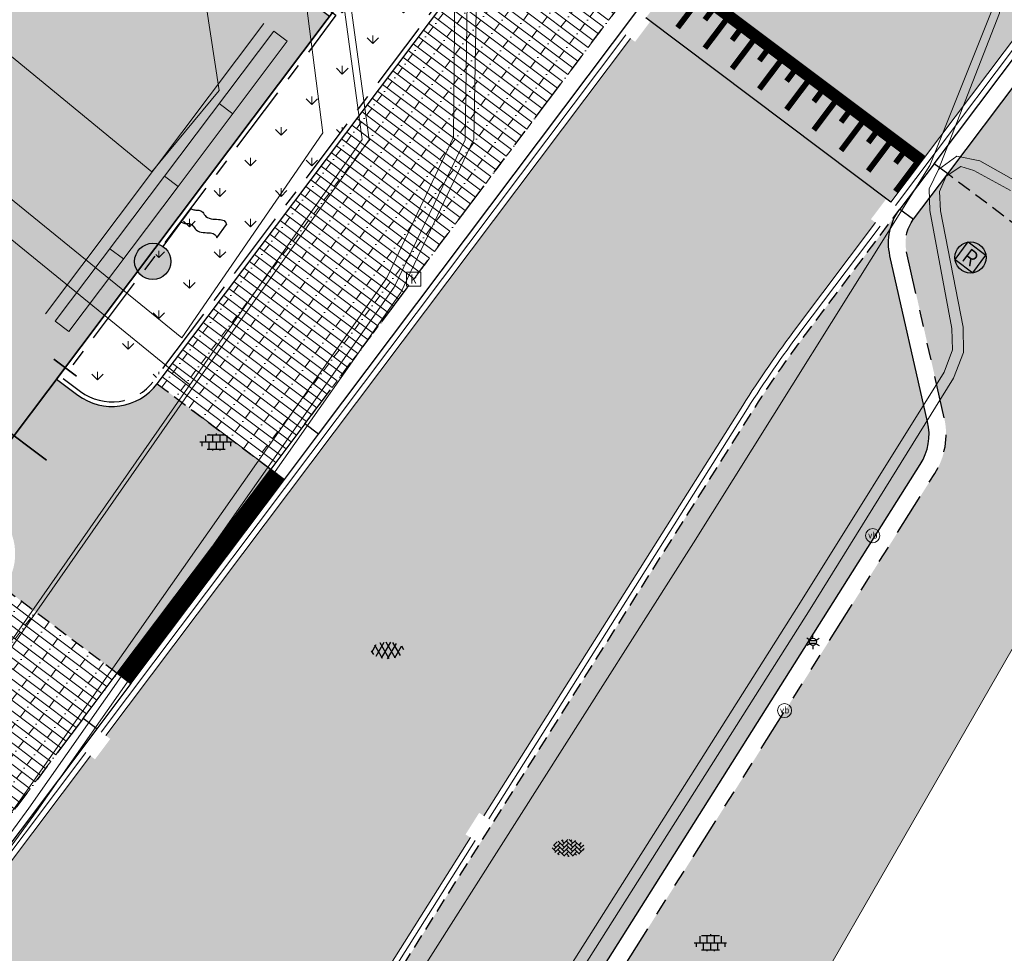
# Model space of a CAD drawing. Header units: metres. Extents: x 187916 to 189411, y 333285 to 334910.
# Tile 243 of 256: x 188825 to 188843, y 334189 to 334206. Entities that reach past the tile are written whole.
import ezdxf
from ezdxf.enums import TextEntityAlignment as Align

# ---------------------------------------------------------------- set-up
doc = ezdxf.new("R2010")
doc.units = ezdxf.units.M
for name, pattern in [('DASHED2', [0.375, 0.25, -0.125]), ('VH-OPSLUITBAND_80X200', [14, 8, -2, 2, -2]), ('VH-TROTTOIRBAND-SO', [15, 5, -2, 2, -2, 2, -2])]:
    doc.linetypes.add(name, pattern=pattern)
doc.layers.add('5.2.6-THERMO_MARKERING-TALUD', color=251, linetype='Continuous')
doc.layers.add('N-WE-VH-MATERIAALSCHEIDING-G', color=7, linetype='DASHED2')
for name, color, linetype, lineweight in [('B-ME-IE-MEUBILAIR_WEGMEUBILAIR-S', 253, 'Continuous', 18), ('B-ME-IE-MEUBILAIR_WEGMEUBILAIR_LICHTMAST-S', 253, 'Continuous', 25), ('B-ME-IE-MEUBILAIR_WEGMEUBILAIR_VLAGGENMAST-S', 253, 'Continuous', 25), ('B-ME-OG-BEBOUWING_HOOFDGEBOUW-G', 253, 'Continuous', 18), ('B-ME-RI-HWA_KOLK-S', 253, 'Continuous', 25), ('B-ME-VH-KANTOPSLUITING_ACHTERKANTBAND-G', 253, 'Continuous', 18), ('B-ME-VH-VERHARDING_ASFALT-G', 253, 'Continuous', 18), ('B-ME-VH-VERHARDING_ASFALT-S', 253, 'Continuous', 25), ('B-ME-VH-VERHARDING_BETONSTRAATSTEEN-G', 253, 'Continuous', 18), ('B-ME-VH-VERHARDING_BETONSTRAATSTEEN-S', 253, 'Continuous', 25), ('B-ME-VH-VERHARDING_TEGEL-G', 253, 'Continuous', 18), ('B-ME-VH-VERHARDING_TEGEL-S', 253, 'Continuous', 25), ('N-WE-GR-VAKBEPLANTING-A', 94, 'Continuous', 5), ('N-WE-IE-MEUBILAIR_WEGMEUBILAIR_KLAVER COBRA ENKEL-G', 7, 'Continuous', 9), ('N-WE-IE-MEUBILAIR_WEGMEUBILAIR_RECLAMEZUIL-S-200', 7, 'Continuous', 25), ('N-WE-IE-TERREINAFSCHEIDING_KUNSTMATIG_HEKWERK_HERGEBRUIK-G', 7, 'IE-TERREINAFSCHEIDING_KUNSTMATIG-SO', 35), ('N-WE-VH-KANTOPSLUITING_ELEMENT_NATUURSTEEN VERLOOPBAND-G', 42, 'Continuous', 25), ('N-WE-VH-KANTOPSLUITING_NATUURSTEEN BAND_280 300x250-G', 7, 'VH-TROTTOIRBAND-SO', 25), ('N-WE-VH-KANTOPSLUITING_NATUURSTEEN BAND_300x170-G', 7, 'Continuous', 25), ('N-WE-VH-KANTOPSLUITING_NATUURSTEEN BAND_300x250-G', 7, 'Continuous', 25), ('N-WE-VH-KANTOPSLUITING_NATUURSTEEN BAND_80X200-G', 150, 'VH-OPSLUITBAND_80X200', 25), ('N-WE-VH-KANTOPSLUITING_NATUURSTEEN VERLOOPBAND_TBV TEKENING-G', 10, 'Continuous', 25), ('N-WE-VH-KANTOPSLUITING_NATUURSTEEN VOORKANTBAND-G', 7, 'Continuous', 25), ('N-WE-VH-KANTVERHARDING_STREKLAAG_BSS-G', 60, 'Continuous', 18), ('N-WE-VH-VERHARDING_STRAATBAKSTEEN_WF_HALFSTEENS-A', 250, 'Continuous', 18)]:
    doc.layers.add(name, color=color, linetype=linetype, lineweight=lineweight)
doc.layers.add('N-WE-VH-VERHARDING_STRAATBAKSTEEN_DF-A', color=7, linetype='Continuous', lineweight=18, true_color=0x713a38)
doc.layers.add('N-WE-VH-VERHARDING_STRAATBAKSTEEN_WF_KEPER-A', color=7, linetype='Continuous', lineweight=18, true_color=0xcc4f19)
doc.styles.add('NLCS-ISO', font='NLCS-ISO.ttf')
doc.linetypes.add('IE-TERREINAFSCHEIDING_KUNSTMATIG-SO', pattern='A,4,[82,NLCS.SHX,S=0.75,R=90,X=0,Y=0],4,-2', length=10)

# ---------------------------------------------------------------- blocks, each defined once
blk = doc.blocks.new('*U271')
for points in [[(-0.9964286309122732, 0.084439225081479), (-0.539962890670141, 5.465215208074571)], [(0, 0), (0.456525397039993, 5.380667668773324)]]:
    blk.add_lwpolyline(points)
for points, const_width in [([(-0.0996419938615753, 0.008454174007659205), (0.3568834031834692, 5.389121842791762)], 0.1999999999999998), ([(0.03676783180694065, 5.165349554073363), (0.3356967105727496, 5.140021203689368)], 0.09999999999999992), ([(-0.3871323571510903, 4.900191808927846), (0.3103683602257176, 4.841092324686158)], 0.09999999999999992), ([(-0.01395721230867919, 4.56749759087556), (0.2849716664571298, 4.542169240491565)], 0.09999999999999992), ([(-0.4378574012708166, 4.302339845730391), (0.2596433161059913, 4.243240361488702)], 0.09999999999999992), ([(-0.06468225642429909, 3.969645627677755), (0.2342466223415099, 3.94431727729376)], 0.09999999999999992), ([(-0.4885824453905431, 3.704487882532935), (0.2089182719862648, 3.645388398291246)], 0.09999999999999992), ([(-0.1154073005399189, 3.371793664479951), (0.18352157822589, 3.346465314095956)], 0.09999999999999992), ([(-0.5393074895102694, 3.10663591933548), (0.1581932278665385, 3.047536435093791)], 0.09999999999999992), ([(-0.1661323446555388, 2.773941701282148), (0.1327965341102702, 2.748613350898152)], 0.09999999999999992), ([(-0.5900325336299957, 2.508783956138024), (0.1074681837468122, 2.449684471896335)], 0.09999999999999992), ([(-0.2168573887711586, 2.176089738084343), (0.08207148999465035, 2.150761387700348)], 0.09999999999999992), ([(-0.6407575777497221, 1.910931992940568), (0.05674313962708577, 1.851832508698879)], 0.09999999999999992), ([(-0.2675824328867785, 1.578237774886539), (0.0313464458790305, 1.552909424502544)], 0.09999999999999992), ([(-0.6914826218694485, 1.313080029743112), (0.006018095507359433, 1.253980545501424)], 0.09999999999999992), ([(-0.3183074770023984, 0.9803858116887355), (-0.01937859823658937, 0.9550574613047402)], 0.09999999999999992), ([(-0.7422076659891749, 0.7152280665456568), (-0.04470694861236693, 0.6561285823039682)], 0.09999999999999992), ([(-0.3690325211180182, 0.3825338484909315), (-0.07010364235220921, 0.3572054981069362)], 0.09999999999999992), ([(-0.7929327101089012, 0.1173761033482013), (-0.0954319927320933, 0.05827661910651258)], 0.09999999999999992)]:
    blk.add_lwpolyline(points, dxfattribs=dict(const_width=const_width))
blk = doc.blocks.new('SIE-TERREINAFSCHEIDING_DOORGANG_DRAAIPOORT-SO')
blk.add_hatch(color=256).paths.add_polyline_path([(-1.067449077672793, 2.47492673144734), (1.455168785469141e-10, 4.503685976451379), (1.06744907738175, 2.474926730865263)])
for p, q in [((1.455168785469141e-10, 4.503685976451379), (-1.067449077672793, 2.47492673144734)), ((-2.273736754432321e-15, 4.503685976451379), (-2.910405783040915e-10, -3.591144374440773)), ((1.455168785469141e-10, 4.503685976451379), (1.06744907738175, 2.474926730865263)), ((-7.499999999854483, -1.249999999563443), (-7.500000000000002, 1.250000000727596)), ((7.499999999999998, -1.250000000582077), (7.499999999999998, 1.249999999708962)), ((-7.500000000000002, 4.365574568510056e-10), (7.499999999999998, -4.365574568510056e-10))]:
    blk.add_line(p, q)
at = {"flags": 128}
blk.add_lwpolyline([(-1.067449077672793, 2.47492673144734), (1.455168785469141e-10, 4.503685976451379), (1.06744907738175, 2.474926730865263)], close=True, dxfattribs=at)
blk = doc.blocks.new('SIE-WEG_RECLAMEZUIL-SO')
for p, q in [((-0.9721250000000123, 0.9721249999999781), (0.9721249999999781, 0.9721249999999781)), ((-0.9721250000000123, -0.9721249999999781), (-0.9721250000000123, 0.9721249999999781)), ((0.9721249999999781, -0.9721249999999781), (0.9721249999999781, 0.9721249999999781)), ((-0.9721250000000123, -0.9721249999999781), (0.9721249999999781, -0.9721249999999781))]:
    blk.add_line(p, q)
blk.add_circle((0, 0), 1.374999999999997)
at = {"style": 'NLCS-ISO'}
blk.add_text('R', height=1.374999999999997, dxfattribs=at).set_placement((-1.706967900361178e-14, 0), align=Align.MIDDLE_CENTER)
blk = doc.blocks.new('ontwerp Tempelplein')
at = {"layer": 'N-WE-GR-VAKBEPLANTING-A', "transparency": 33554585}
h = blk.add_hatch(dxfattribs=at)
h.set_pattern_fill('GRASS', color=256, scale=0.03)
h.set_pattern_definition([(90, (0, 0), (-0.5388153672, 0.5388153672), [0.142875, -0.9347557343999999]), (45, (0, 0), (-0.5388153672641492, 0.5388153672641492), [0.142875, -0.6191249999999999]), (135, (0, 0), (-0.5388153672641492, -0.5388153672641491), [0.142875, -0.6191249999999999])])
edge = h.paths.add_edge_path()
edge.add_line((188830.9670237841, 334205.5780809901), (188826.1562750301, 334199.1831515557))
edge.add_line((188826.1562750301, 334199.1831515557), (188826.4658544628, 334198.9502625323))
edge.add_arc((188827.0189245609, 334199.6854587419), 0.9199999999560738, 233.0467523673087, 323.0381588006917)
edge.add_line((188827.7540378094, 334199.1322783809), (188833.1791373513, 334206.3416133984))
edge.add_line((188833.1791373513, 334206.3416133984), (188830.5909665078, 334208.2886309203))
edge.add_line((188830.5909665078, 334208.2886309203), (188829.4247099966, 334206.7383258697))
edge.add_line((188829.4247099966, 334206.7383258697), (188830.9670237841, 334205.5780809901))
at = {"layer": 'N-WE-VH-VERHARDING_STRAATBAKSTEEN_DF-A', "transparency": 33554585}
h = blk.add_hatch(color=256, dxfattribs=at)
h.dxf.hatch_style = 1
h.paths.add_polyline_path([(188843.8090290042, 334212.5278306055), (188844.4438279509, 334212.0409730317), (188843.9569703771, 334211.4061740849), (188843.3221714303, 334211.8930316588)], flags=16)
edge = h.paths.add_edge_path()
edge.add_arc((188886.5532565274, 334179.6789907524), 50.1999999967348, 137.1544935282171, 143.0467523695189)
edge.add_line((188846.4371155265, 334209.8573808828), (188840.7400814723, 334202.2843121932))
edge.add_line((188840.7400814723, 334202.2843121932), (188836.424760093, 334205.5305409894))
edge.add_line((188836.424760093, 334205.5305409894), (188838.4699174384, 334208.249169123))
edge.add_line((188838.4699174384, 334208.249169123), (188839.1092184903, 334207.7682386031))
edge.add_line((188839.1092184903, 334207.7682386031), (188839.5901490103, 334208.4075396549))
edge.add_line((188839.5901490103, 334208.4075396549), (188838.9508479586, 334208.888470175))
edge.add_line((188838.9508479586, 334208.888470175), (188842.1218334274, 334213.1036618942))
edge.add_arc((188886.5532565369, 334179.6789907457), 55.60000000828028, 137.1544935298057, 143.0467523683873, ccw=False)
edge.add_line((188845.787892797, 334217.4883165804), (188849.7471187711, 334213.8161878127))
h = blk.add_hatch(color=256, dxfattribs=at)
h.dxf.hatch_style = 1
h.paths.add_polyline_path([(188823.0817542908, 334182.6306972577), (188823.508331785, 334183.3074776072), (188824.1851121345, 334182.8809001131), (188823.7585346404, 334182.2041197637)])
edge = h.paths.add_edge_path()
edge.add_line((188840.46955903, 334201.9247066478), (188840.3896463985, 334201.9848229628))
edge.add_line((188840.3896463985, 334201.9848229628), (188840.6601681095, 334202.344427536))
edge.add_line((188840.6601681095, 334202.344427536), (188836.5046734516, 334205.4704256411))
edge.add_line((188836.5046734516, 334205.4704256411), (188836.2341895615, 334205.1108713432))
edge.add_line((188836.2341895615, 334205.1108713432), (188836.15427693, 334205.1709876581))
edge.add_line((188836.15427693, 334205.1709876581), (188826.9126716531, 334192.8861196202))
edge.add_line((188826.9126716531, 334192.8861196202), (188826.9926298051, 334192.8259648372))
edge.add_line((188826.9926298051, 334192.8259648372), (188826.7220942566, 334192.4663671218))
edge.add_line((188826.7220942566, 334192.4663671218), (188826.6421482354, 334192.5265127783))
edge.add_line((188826.6421482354, 334192.5265127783), (188818.0154570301, 334181.0590501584))
edge.add_line((188818.0154570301, 334181.0590501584), (188818.0953795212, 334180.9989222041))
edge.add_line((188818.0953795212, 334180.9989222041), (188817.5543650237, 334180.2797772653))
edge.add_line((188817.5543650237, 334180.2797772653), (188817.4744549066, 334180.3398959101))
edge.add_line((188817.4744549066, 334180.3398959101), (188815.6987056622, 334177.9793920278))
edge.add_arc((188791.5650909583, 334196.1345191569), 30.19999999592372, 307.29608516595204, 323.04675236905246, ccw=False)
edge.add_arc((188800.6541016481, 334184.2017959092), 15.20000001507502, 296.66468584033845, 307.2960851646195, ccw=False)
edge.add_line((188807.4753795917, 334170.6183439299), (188808.5157243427, 334168.7102474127))
edge.add_arc((188807.9374624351, 334168.3524581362), 0.6800000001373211, -40.956848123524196, 31.746413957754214, ccw=False)
edge.add_line((188808.4510007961, 334167.9067246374), (188807.4344523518, 334166.7355391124))
edge.add_arc((188799.7691267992, 334173.3887766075), 10.1500140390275, 316.39507279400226, 319.0431493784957, ccw=False)
edge.add_arc((188799.8645777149, 334173.2703840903), 9.999263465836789, 301.2425849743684, 316.50909268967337, ccw=False)
edge.add_line((188805.0508218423, 334164.7212237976), (188808.2507351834, 334162.6576102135))
edge.add_line((188808.2507351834, 334162.6576102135), (188809.252117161, 334163.9529116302))
edge.add_line((188809.252117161, 334163.9529116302), (188814.2301142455, 334169.7240930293))
edge.add_arc((188814.7691818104, 334169.3095956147), 0.680001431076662, -36.968197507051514, 142.442757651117, ccw=False)
edge.add_line((188815.3124821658, 334168.9006620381), (188810.5389451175, 334161.7558109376))
edge.add_line((188810.5389451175, 334161.7558109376), (188810.2593882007, 334161.3523131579))
edge.add_line((188810.2593882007, 334161.3523131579), (188813.6386937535, 334159.1665718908))
edge.add_line((188813.6386937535, 334159.1665718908), (188814.0232610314, 334158.9103532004))
edge.add_line((188814.0232610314, 334158.9103532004), (188814.3047873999, 334158.7129936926))
edge.add_line((188814.3047873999, 334158.7129936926), (188814.5802541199, 334158.5114835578))
edge.add_arc((188833.7515008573, 334153.7153843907), 19.7620664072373, 160.8687285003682, 165.9545097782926, ccw=False)
edge.add_arc((188829.7906949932, 334156.5665937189), 15.14999999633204, 159.1568716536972, 166.1544248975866, ccw=False)
edge.add_line((188815.6321396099, 334161.9571233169), (188816.0197171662, 334162.8816653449))
edge.add_line((188816.0197171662, 334162.8816653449), (188815.9770053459, 334162.9016221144))
edge.add_arc((188843.6623391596, 334150.8367022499), 30.1999999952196, 147.7796971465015, 156.4530340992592, ccw=False)
edge.add_line((188818.1130096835, 334166.9386202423), (188826.1800300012, 334179.7387698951))
edge.add_line((188826.1800300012, 334179.7387698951), (188826.0954295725, 334179.7920875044))
edge.add_line((188826.0954295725, 334179.7920875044), (188826.5752880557, 334180.5534913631))
edge.add_line((188826.5752880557, 334180.5534913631), (188826.6598884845, 334180.5001737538))
edge.add_line((188826.6598884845, 334180.5001737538), (188833.3334777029, 334191.0893302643))
edge.add_line((188833.3334777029, 334191.0893302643), (188833.2488772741, 334191.1426478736))
edge.add_line((188833.2488772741, 334191.1426478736), (188833.4888065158, 334191.523349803))
edge.add_line((188833.4888065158, 334191.523349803), (188833.5734069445, 334191.4700321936))
edge.add_line((188833.5734069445, 334191.4700321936), (188838.1302195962, 334198.7004446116))
edge.add_arc((188855.2195062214, 334187.9302875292), 20.20000002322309, 143.0467523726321, 147.779697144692, ccw=False)
edge.add_line((188839.077154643, 334200.0737831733), (188840.46955903, 334201.9247066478))
h = blk.add_hatch(color=256, dxfattribs=at)
h.dxf.hatch_style = 1
edge = h.paths.add_edge_path()
edge.add_arc((188827.1952351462, 334179.0989585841), 1.000000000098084, 102.77969715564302, 147.7796971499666, ccw=False)
edge.add_line((188826.9740322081, 334180.0741863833), (188830.3036681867, 334180.8294204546))
edge.add_arc((188830.0824652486, 334181.8046482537), 1.000000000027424, 282.7796971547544, 327.7796971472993)
edge.add_line((188830.9284695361, 334181.2714721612), (188841.2581487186, 334197.6618411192))
edge.add_arc((188840.4121444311, 334198.1950172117), 0.999999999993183, 327.7796971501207, 372.7796971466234)
edge.add_line((188841.3873722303, 334198.4162201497), (188840.7238062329, 334201.3417147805))
edge.add_arc((188841.6990340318, 334201.5629177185), 0.9999999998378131, 143.0467523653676, 192.779697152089, ccw=False)
edge.add_line((188840.8999077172, 334202.1640808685), (188839.2369799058, 334199.9535505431))
edge.add_arc((188855.2195062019, 334187.9302875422), 19.99999999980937, 143.0467523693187, 147.7796971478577)
edge.add_line((188838.2994204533, 334198.5938093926), (188826.3492308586, 334179.6321346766))
at = {"layer": 'N-WE-VH-VERHARDING_STRAATBAKSTEEN_WF_HALFSTEENS-A', "transparency": 33554585}
h = blk.add_hatch(dxfattribs=at)
h.set_pattern_fill('AVH-SBS_WAALFORMAAT_HALFST-SO', color=256, scale=0.3, angle=323.05, pattern_type=2)
h.set_pattern_definition([(323.05, (188829.8179231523, 334197.5797920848), (0.09016767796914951, 0.1198740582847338), []), (53.04999999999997, (188830.2974193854, 334197.2191213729), (-0.4794962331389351, 0.3606707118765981), [0.15, -0.15]), (53.04999999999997, (188830.1478389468, 334197.5193307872), (-0.4794962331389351, 0.3606707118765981), [0.15, -0.15]), (323.05, (188830.1027551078, 334197.459393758), (0.180335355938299, 0.2397481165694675), [0, -0.6, 0, 0, 0]), (323.05, (188830.4326709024, 334197.3989324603), (0.180335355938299, 0.2397481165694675), [0, -0.6, 0, 0, 0])])
h.paths.add_polyline_path([(188836.6264003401, 334206.6303023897), (188834.6278621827, 334208.1337536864), (188828.1185567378, 334199.483633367), (188827.8183548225, 334199.0846998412), (188827.8182534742, 334199.0845649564), (188829.8179234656, 334197.5797925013)])
h = blk.add_hatch(dxfattribs=at)
h.set_pattern_fill('AVH-SBS_WAALFORMAAT_HALFST-SO', color=256, scale=0.3, angle=330.11, pattern_type=2)
h.set_pattern_definition([(330.11, (188841.5119500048, 334197.5018882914), (0.07475046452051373, 0.1300475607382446), []), (60.11000000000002, (188842.0321402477, 334197.2028864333), (-0.5201902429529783, 0.299001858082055), [0.15, -0.15]), (60.11000000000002, (188841.8467955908, 334197.4824349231), (-0.5201902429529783, 0.299001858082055), [0.15, -0.15]), (330.11, (188841.8094203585, 334197.4174111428), (0.1495009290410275, 0.2600951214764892), [0, -0.6, 0, 0, 0]), (330.11, (188842.1442659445, 334197.3979577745), (0.1495009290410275, 0.2600951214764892), [0, -0.6, 0, 0, 0])])
h.paths.add_polyline_path([(188832.6469999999, 334176.6090000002), (188844.7370140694, 334197.6426967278), (188845.7264198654, 334199.7845806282), (188841.7408087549, 334202.7828582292), (188841.1396456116, 334201.9837319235, 0.2204724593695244), (188841.0163745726, 334201.4080756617), (188841.6799405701, 334198.4825810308, -0.1989123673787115), (188841.5119500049, 334197.5018882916), (188831.1822708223, 334181.1115193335, -0.1989123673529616), (188830.370029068, 334180.5368521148), (188827.0403930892, 334179.7816180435, 0.1989123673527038), (188826.603032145, 334179.4721818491), (188824.8671602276, 334176.7178290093), (188827.4051730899, 334175.1183007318), (188821.0740246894, 334165.0725039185), (188819.828684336, 334163.0964901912, -0.3665599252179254), (188817.3634485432, 334162.3183587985), (188816.3609466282, 334162.7386183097), (188815.9743330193, 334161.8163765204, 0.001133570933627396), (188815.9506307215, 334161.7535291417), (188816.5287346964, 334161.577043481), (188816.0031695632, 334159.8554798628), (188815.4242329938, 334160.0322197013), (188815.4097461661, 334159.9665676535), (188815.3912790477, 334159.0042707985, 0.1656306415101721), (188816.2239672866, 334157.4167668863, -0.07031795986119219), (188819.2881680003, 334153.5697665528), (188819.3400208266, 334153.4910829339), (188820.5241959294, 334155.5483238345)])
h.paths.add_polyline_path([(188828.108, 334177.0210000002), (188826.372, 334177.9569999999), (188827.3130000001, 334179.7089999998), (188829.0619999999, 334178.7540000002)], flags=16)
h.paths.add_polyline_path([(188820.2471321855, 334158.2385002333), (188821.2540878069, 334157.5857825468), (188820.9278151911, 334157.0824460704), (188819.9208595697, 334157.7351637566), (188820.0025401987, 334157.8611715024), (188816.3527546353, 334160.2269921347), (188816.515935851, 334160.478729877), (188820.1657214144, 334158.1129092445)], flags=16)
h = blk.add_hatch(dxfattribs=at)
h.set_pattern_fill('AVH-SBS_WAALFORMAAT_HALFST-SO', color=256, scale=0.3, angle=323.05, pattern_type=2)
h.set_pattern_definition([(323.05, (188823.5072440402, 334189.1910048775), (0.09016767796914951, 0.1198740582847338), []), (53.04999999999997, (188823.9867402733, 334188.8303341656), (-0.4794962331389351, 0.3606707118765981), [0.15, -0.15]), (53.04999999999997, (188823.8371598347, 334189.1305435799), (-0.4794962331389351, 0.3606707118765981), [0.15, -0.15]), (323.05, (188823.7920759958, 334189.0706065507), (0.180335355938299, 0.2397481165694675), [0, -0.6, 0, 0, 0]), (323.05, (188824.1219917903, 334189.010145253), (0.180335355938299, 0.2397481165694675), [0, -0.6, 0, 0, 0])])
edge = h.paths.add_edge_path()
edge.add_line((188823.50715914, 334189.1909291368), (188827.1142229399, 334193.9857627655))
edge.add_line((188827.1142229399, 334193.9857627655), (188825.116340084, 334195.488581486))
edge.add_line((188825.116340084, 334195.488581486), (188821.2087796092, 334190.2942604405))
edge.add_line((188821.2087796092, 334190.2942604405), (188823.0467523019, 334188.9115986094))
edge.add_line((188823.0467523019, 334188.9115986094), (188823.227101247, 334189.1513365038))
edge.add_arc((188823.347333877, 334189.3111617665), 0.1999999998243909, 233.0467523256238, 323.0467524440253)
at = {"layer": 'N-WE-VH-VERHARDING_STRAATBAKSTEEN_WF_KEPER-A', "transparency": 33554585}
h = blk.add_hatch(color=256, dxfattribs=at)
h.dxf.hatch_style = 1
h.paths.add_polyline_path([(188826.0188593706, 334199.1864193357), (188826.0202793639, 334199.1853510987), (188826.0202780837, 334199.1853493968)], flags=16)
h.paths.add_polyline_path([(188818.9859108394, 334202.7595073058), (188819.2256487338, 334202.5791583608), (188818.9551253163, 334202.2195515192), (188818.7153874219, 334202.3999004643)])
h.paths.add_polyline_path([(188824.878843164, 334204.7709368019), (188824.6391052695, 334204.9512857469), (188824.9096286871, 334205.3108925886), (188825.1493665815, 334205.1305436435)])
h.paths.add_polyline_path([(188818.3709760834, 334200.4140760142), (188818.9693046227, 334199.8830365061), (188818.4382651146, 334199.2847079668), (188817.8399365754, 334199.815747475)])
h.paths.add_polyline_path([(188830.8550006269, 334205.5622439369), (188829.3126868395, 334206.7224888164), (188830.5270364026, 334208.3367239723), (188824.4121218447, 334212.9368243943), (188815.0219534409, 334200.4544713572), (188816.7656470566, 334199.1427333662), (188816.825763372, 334199.2226459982), (188817.145413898, 334198.9821807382), (188817.7847149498, 334198.5012502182), (188818.4240160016, 334198.0203196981), (188818.7436665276, 334197.7798544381), (188820.5471559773, 334200.1772333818), (188824.5427875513, 334197.1714176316), (188826.0442518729, 334199.1673145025)])
h = blk.add_hatch(color=256, dxfattribs=at)
h.dxf.hatch_style = 1
edge = h.paths.add_edge_path()
edge.add_line((188841.740808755, 334202.7828582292), (188845.7266211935, 334199.7844291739))
edge.add_line((188845.7266211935, 334199.7844291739), (188848.3962474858, 334205.56210105))
edge.add_arc((188848.8501372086, 334205.3523771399), 0.4999999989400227, 139.4082873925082, 155.2002689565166, ccw=False)
edge.add_line((188848.470454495, 334205.6777093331), (188849.2829999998, 334206.6260000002))
edge.add_line((188849.2829999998, 334206.6260000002), (188847.6770000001, 334207.9909999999))
edge.add_line((188847.6770000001, 334207.9909999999), (188846.4450317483, 334209.0361829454))
edge.add_line((188846.4450317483, 334209.0361829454), (188841.740808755, 334202.7828582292))
h = blk.add_hatch(color=256, dxfattribs=at)
h.dxf.hatch_style = 1
edge = h.paths.add_edge_path()
edge.add_line((188829.8179234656, 334197.5797925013), (188827.8182534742, 334199.0845649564))
edge.add_arc((188827.0189245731, 334199.6854587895), 1.000000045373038, 233.0467534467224, 323.06606137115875, ccw=False)
edge.add_line((188826.4177614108, 334198.8863324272), (188826.0442531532, 334199.1673162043))
edge.add_line((188826.0442531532, 334199.1673162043), (188824.5427875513, 334197.1714176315))
edge.add_line((188824.5427875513, 334197.1714176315), (188824.9183769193, 334196.8888709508))
edge.add_arc((188824.3172137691, 334196.0897446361), 1.000000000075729, -36.953247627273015, 53.04675235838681, ccw=False)
edge.add_line((188825.116340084, 334195.488581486), (188827.1142229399, 334193.9857627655))
edge.add_line((188827.1142229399, 334193.9857627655), (188829.8179234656, 334197.5797925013))
at = {"layer": 'N-WE-IE-MEUBILAIR_WEGMEUBILAIR_KLAVER COBRA ENKEL-G', "flags": 128}
for points in [[(188829.695803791, 334205.4319220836), (188827.7720817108, 334202.8747178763), (188825.8483596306, 334200.3175136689)], [(188829.147890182, 334203.8419174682), (188828.9081522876, 334204.0222664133)], [(188828.1860291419, 334202.5633153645), (188827.9462912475, 334202.7436643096)], [(188827.2241681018, 334201.2847132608), (188826.9844302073, 334201.4650622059)]]:
    blk.add_lwpolyline(points, dxfattribs=at)
blk.add_lwpolyline([(188826.0225691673, 334200.1864601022), (188826.2623070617, 334200.0061111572), (188828.1860291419, 334202.5633153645), (188830.1097512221, 334205.1205195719), (188829.8700133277, 334205.3008685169), (188827.9462912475, 334202.7436643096)], close=True, dxfattribs=at)
at = {"layer": 'N-WE-IE-TERREINAFSCHEIDING_KUNSTMATIG_HEKWERK_HERGEBRUIK-G', "ltscale": 0.15, "flags": 128}
blk.add_lwpolyline([(188816.7416732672, 334199.1607682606), (188796.0842580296, 334214.7008356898), (188805.5225194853, 334227.2471188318), (188830.5751294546, 334208.4006540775), (188832.1174432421, 334207.240409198), (188826.0442531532, 334199.1673162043)], dxfattribs=at)
at = {"layer": 'N-WE-VH-KANTOPSLUITING_ELEMENT_NATUURSTEEN VERLOOPBAND-G', "const_width": 0.3, "flags": 128}
blk.add_lwpolyline([(188827.2340999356, 334193.8955989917), (188829.9378004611, 334197.4896287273)], dxfattribs=at)
at = {"layer": 'N-WE-VH-KANTOPSLUITING_NATUURSTEEN BAND_280 300x250-G', "ltscale": 0.15, "flags": 128}
blk.add_lwpolyline([(188830.4190866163, 334198.3789188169), (188836.0252371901, 334205.8311760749)], dxfattribs=at)
for points in [[(188816.437416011, 334162.7065615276, -0.03781952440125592), (188818.5360118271, 334166.6720321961), (188826.6030321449, 334179.4721818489, -0.1989123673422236), (188827.0403930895, 334179.7816180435), (188830.3700290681, 334180.5368521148, 0.19891236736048), (188831.1822708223, 334181.1115193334), (188841.5119500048, 334197.5018882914, 0.1989123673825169), (188841.67994057, 334198.4825810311), (188841.0163745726, 334201.4080756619, -0.2204724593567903), (188841.1396456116, 334201.9837319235)], [(188826.5130696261, 334193.186649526), (188823.8077327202, 334189.5905187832), (188823.5071645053, 334189.1909362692, -0.4142266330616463), (188823.227101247, 334189.1513365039, -0.4142266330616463)]]:
    blk.add_lwpolyline(points, format="xyb", dxfattribs=at)
at = {"layer": 'N-WE-VH-KANTOPSLUITING_NATUURSTEEN BAND_300x170-G', "ltscale": 0.15, "flags": 128}
blk.add_lwpolyline([(188827.1142229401, 334193.9857627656), (188829.8179234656, 334197.5797925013)], dxfattribs=at)
at = {"layer": 'N-WE-VH-KANTOPSLUITING_NATUURSTEEN BAND_300x250-G', "ltscale": 0.15, "flags": 128}
blk.add_lwpolyline([(188841.740808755, 334202.7828582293), (188846.8366786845, 334209.5567993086, -0.02570526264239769), (188850.1124738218, 334213.474847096)], format="xyb", dxfattribs=at)
at = {"layer": 'N-WE-VH-KANTOPSLUITING_NATUURSTEEN BAND_80X200-G', "ltscale": 0.15, "flags": 128}
blk.add_lwpolyline([(188832.8445027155, 334206.5933508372), (188830.5909665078, 334208.2886309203), (188829.4247099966, 334206.7383258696), (188830.9670237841, 334205.5780809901), (188826.1562750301, 334199.1831515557), (188826.4658544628, 334198.9502625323, 0.4141696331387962), (188827.7540378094, 334199.1322783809), (188833.1791373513, 334206.3416133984)], format="xyb", dxfattribs=at)
at = {"layer": 'N-WE-VH-KANTOPSLUITING_NATUURSTEEN VERLOOPBAND_TBV TEKENING-G', "flags": 128}
for points in [[(188840.8999077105, 334202.1640808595), (188841.1396456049, 334201.9837319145), (188841.740808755, 334202.7828582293), (188841.5010708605, 334202.9632071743), (188840.8999077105, 334202.1640808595)], [(188829.8179234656, 334197.5797925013), (188830.0576694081, 334197.399454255), (188830.6587968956, 334198.1986073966), (188830.4190509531, 334198.3789456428), (188829.8179234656, 334197.5797925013)], [(188827.1142229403, 334193.9857627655), (188827.3539688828, 334193.8054245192), (188826.7528413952, 334193.0062713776), (188826.5130954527, 334193.1866096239), (188827.1142229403, 334193.9857627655)]]:
    blk.add_lwpolyline(points, dxfattribs=at)
at = {"layer": 'N-WE-VH-KANTOPSLUITING_NATUURSTEEN VOORKANTBAND-G', "flags": 128}
for points in [[(188841.5010708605, 334202.9632071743), (188846.5969407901, 334209.7371482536, -0.02571549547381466), (188849.8937567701, 334213.6801830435)], [(188830.5270364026, 334208.3367239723), (188829.3126868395, 334206.7224888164), (188830.8550006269, 334205.5622439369), (188826.0442518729, 334199.1673145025), (188826.4177614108, 334198.8863324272, 0.4141696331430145), (188827.8179607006, 334199.0841757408), (188833.2430449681, 334206.2934904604)], [(188816.1607159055, 334162.8225571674, -0.03785504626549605), (188818.2822105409, 334166.8319850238), (188826.3492308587, 334179.6321346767, -0.1989123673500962), (188826.9740322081, 334180.0741863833), (188830.3036681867, 334180.8294204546, 0.1989123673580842), (188830.9284695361, 334181.2714721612), (188841.2581487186, 334197.6618411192, 0.1989123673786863), (188841.3873722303, 334198.4162201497), (188840.7238062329, 334201.3417147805, -0.2204724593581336), (188840.8999077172, 334202.1640808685)], [(188826.7528057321, 334193.0062982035), (188824.0474688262, 334189.4101674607), (188823.7469104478, 334189.010598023, -0.4142266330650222), (188823.046752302, 334188.9115986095)]]:
    blk.add_lwpolyline(points, format="xyb", dxfattribs=at)
for points in [[(188830.658832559, 334198.1985805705), (188836.2649750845, 334205.6508271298)], [(188827.3539688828, 334193.8054245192), (188830.0576694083, 334197.3994542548)]]:
    blk.add_lwpolyline(points, dxfattribs=at)
at = {"layer": 'N-WE-VH-KANTVERHARDING_STREKLAAG_BSS-G', "flags": 128}
for points in [[(188840.7400824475, 334202.2843134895), (188840.7400824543, 334202.2843134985), (188846.4371155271, 334209.8573808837, -0.02757763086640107), (188850.0022278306, 334214.0891970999), (188850.4321369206, 334214.545852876)], [(188840.819995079, 334202.2241971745), (188840.8199950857, 334202.2241971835), (188846.5170281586, 334209.7972645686, -0.02757763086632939), (188850.0750386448, 334214.0206508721), (188850.5049477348, 334214.4773066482)], [(188833.5734069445, 334191.4700321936), (188838.1302195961, 334198.7004446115, -0.02065430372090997), (188839.0771546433, 334200.0737831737), (188840.46955903, 334201.9247066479)], [(188833.6580073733, 334191.4167145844), (188838.2148200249, 334198.6471270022, -0.02065430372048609), (188839.1570672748, 334200.0136668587), (188840.5494716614, 334201.8645903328)]]:
    blk.add_lwpolyline(points, format="xyb", dxfattribs=at)
for points in [[(188826.8327610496, 334192.946238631), (188836.0743642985, 334205.2311039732)], [(188826.9126716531, 334192.8861196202), (188836.15427693, 334205.1709876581)], [(188817.9355464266, 334181.1191691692), (188826.5622376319, 334192.5866317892)], [(188818.0154570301, 334181.0590501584), (188826.6421482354, 334192.5265127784)], [(188826.6598884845, 334180.5001737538), (188833.3334777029, 334191.0893302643)], [(188826.7444889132, 334180.4468561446), (188833.4180781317, 334191.0360126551)]]:
    blk.add_lwpolyline(points, dxfattribs=at)
at = {"layer": 'N-WE-VH-MATERIAALSCHEIDING-G', "flags": 128}
for points in [[(188845.7264198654, 334199.7845806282), (188841.7408087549, 334202.7828582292)], [(188827.8179607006, 334199.0841757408), (188829.8178563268, 334197.5797032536)], [(188825.116340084, 334195.488581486), (188827.1142229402, 334193.9857627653)]]:
    blk.add_lwpolyline(points, dxfattribs=at)
blk.add_lwpolyline([(188826.3492308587, 334179.6321346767), (188838.2994204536, 334198.593809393, -0.0206543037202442), (188839.2369799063, 334199.9535505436), (188840.8999077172, 334202.1640808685)], format="xyb", dxfattribs=at)
at = {"layer": '5.2.6-THERMO_MARKERING-TALUD', "linetype": 'Continuous', "rotation": 57.89642603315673}
blk.add_blockref('*U271', (188841.3412455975, 334203.0834398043), dxfattribs=at)
at = {"layer": 'N-WE-IE-MEUBILAIR_WEGMEUBILAIR_RECLAMEZUIL-S-200', "xscale": 0.2, "yscale": 0.2, "zscale": 0.2, "rotation": 323.0467523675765}
blk.add_blockref('SIE-WEG_RECLAMEZUIL-SO', (188842.1425044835, 334201.3110290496), dxfattribs=at)
at = {"layer": 'N-WE-IE-TERREINAFSCHEIDING_KUNSTMATIG_HEKWERK_HERGEBRUIK-G', "ltscale": 0.15, "xscale": 0.2, "yscale": 0.2, "zscale": 0.2, "rotation": 53.0467523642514}
blk.add_blockref('SIE-TERREINAFSCHEIDING_DOORGANG_DRAAIPOORT-SO', (188825.2935197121, 334198.169366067), dxfattribs=at)
blk = doc.blocks.new('SIE-WEG_PAAL_VERKEERSBORD-SO')
at = {"color": 0, "linetype": 'ByBlock', "lineweight": 18}
blk.add_circle((0, 0), 1.5, dxfattribs=at)
at = {"color": 0, "linetype": 'ByBlock', "lineweight": 18, "style": 'NLCS-ISO'}
blk.add_text('vb', height=1.5, dxfattribs=at).set_placement((0, 0.1317113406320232), align=Align.MIDDLE_CENTER)
blk = doc.blocks.new('B-SIE-WEG_LICHTMAST-SO')
at = {"ltscale": 0.1}
for p, q in [((-1.096064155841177, 0.6328125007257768), (-2.192125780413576, 1.265625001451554)), ((8.349587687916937e-10, 1.265625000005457), (1.669846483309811e-09, 2.53125000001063)), ((1.096064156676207, 0.6328124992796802), (2.192125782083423, 1.26562499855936)), ((-1.096064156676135, -0.6328124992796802), (-2.192125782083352, -1.26562499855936)), ((-8.349587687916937e-10, -1.265625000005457), (-1.669775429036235e-09, -2.53125000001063)), ((1.096064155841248, -0.6328125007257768), (2.192125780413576, -1.265625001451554))]:
    blk.add_line(p, q, dxfattribs=at)
at = {"flags": 128}
for points in [[(-1.162672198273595, 0.4999999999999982), (1.162672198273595, 0.4999999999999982)], [(-1.162672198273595, -0.4999999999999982), (1.162672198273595, -0.4999999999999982)]]:
    blk.add_lwpolyline(points, dxfattribs=at)
at = {"ltscale": 0.1}
blk.add_circle((0, 0), 1.265625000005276, dxfattribs=at)
at = {"style": 'NLCS-ISO'}
blk.add_attdef('TYPE', text='', height=1.8, dxfattribs=at).set_placement((1.669846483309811e-09, 2.53125000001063), align=Align.BOTTOM_CENTER)
blk = doc.blocks.new('SRI-KOLK-SO')
at = {"color": 0, "linetype": 'ByBlock', "lineweight": 18}
blk.add_lwpolyline([(-1.125, -1.125), (1.125, -1.125), (1.125, 1.125), (-1.125, 1.125)], close=True, dxfattribs=at)
at = {"color": 0, "linetype": 'ByBlock', "lineweight": 18, "style": 'NLCS-ISO'}
blk.add_text('k', height=1.5, dxfattribs=at).set_placement((0, 0), align=Align.MIDDLE_CENTER)
blk = doc.blocks.new('SIE-WEG_VLAGGENMAST-SO')
blk.add_hatch(color=256).paths.add_polyline_path([(1.000000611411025, 0, 1), (-1.000000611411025, 0, 1)])
for p, q in [((0.5809996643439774, 0.8139045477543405), (2.109990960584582, 2.915034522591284)), ((3.529990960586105, 1.305034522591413), (4.068979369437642, 2.045708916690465))]:
    blk.add_line(p, q)
blk.add_circle((0, 0), 1.000000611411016)
for points in [[(2.109990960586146, 2.915034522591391), (2.313979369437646, 2.84070891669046), (2.533979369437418, 2.825708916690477), (2.756479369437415, 2.708208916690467), (2.928979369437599, 2.48570891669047), (3.321479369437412, 2.335708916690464), (3.723979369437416, 2.310708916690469), (3.98397936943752, 2.210708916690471), (4.068979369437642, 2.045708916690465)], [(1.57100255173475, 2.174360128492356), (1.774990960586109, 2.100034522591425), (1.994990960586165, 2.085034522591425), (2.217490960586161, 1.967534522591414), (2.389990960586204, 1.745034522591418), (2.782490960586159, 1.595034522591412), (3.184990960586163, 1.570034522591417), (3.444990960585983, 1.470034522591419), (3.529990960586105, 1.305034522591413)]]:
    blk.add_spline(points, degree=3)
blk = doc.blocks.new('SVH-TEGEL_300X300_DUN_LINT_KL-SO')
for p, q in [((-2.25, 1.355676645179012), (-2.25, -6.969183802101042e-16)), ((-1.900843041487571, 1.499999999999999), (1.90084304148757, 1.499999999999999)), ((-1.5, 1.624087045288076), (-1.5, 1.499999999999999)), ((-0.7499999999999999, 1.5), (-0.7500000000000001, 1.377682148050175e-16)), ((3.325515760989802e-16, 1.810386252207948), (2.755364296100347e-16, 1.499999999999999)), ((0, 0), (-2.755364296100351e-16, -1.500000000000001)), ((0.7500000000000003, 1.499999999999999), (0.7500000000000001, -1.247991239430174e-15)), ((1.5, 1.624087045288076), (1.5, 1.499999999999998)), ((2.25, 1.355676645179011), (2.25, -4.133046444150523e-16)), ((-3.39489953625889, -4.866106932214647e-16), (3.39489953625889, -1.733835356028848e-15)), ((-3, -3.055132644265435e-15), (-3.000000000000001, -0.8474312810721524)), ((-1.900843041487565, -1.500000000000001), (1.900843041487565, -1.500000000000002)), ((-1.5, -8.346865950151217e-16), (-1.5, -1.500000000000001)), ((-0.7500000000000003, -1.499999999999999), (-0.7500000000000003, -1.765655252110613)), ((0.7499999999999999, -1.500000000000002), (0.7499999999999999, -1.765655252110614)), ((1.5, -2.495982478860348e-15), (1.5, -1.500000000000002)), ((2.999999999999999, -2.495982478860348e-15), (2.999999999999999, -0.8474312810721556))]:
    blk.add_line(p, q)
blk = doc.blocks.new('SVH-ASFALT-SO')
at = {"ltscale": 0.1}
for p, q in [((-3.363759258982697, 2.173798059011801), (-1.827884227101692, 4.834011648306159)), ((0.3610377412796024, -0.07213355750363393), (-2.305319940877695, 4.546133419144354)), ((-1.90966580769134, 0.6923617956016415), (0.9476199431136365, 5.64132588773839)), ((2.754090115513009, -0.2170218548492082), (-0.4687746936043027, 5.365143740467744)), ((0, 0), (3.267551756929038, 5.659565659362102)), ((4.867727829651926, 0.1220502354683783), (1.647185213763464, 5.700193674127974)), ((2.175571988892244, -0.2317987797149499), (5.321577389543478, 5.217242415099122)), ((6.701218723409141, 0.946350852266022), (4.043291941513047, 5.550015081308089)), ((4.656575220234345, 0.06542487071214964), (7.070171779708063, 4.245896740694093)), ((7.827971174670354, 2.994758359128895), (7.146137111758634, 4.175729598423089)), ((-2.71961448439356, 1.263712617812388), (-3.454265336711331, 2.536165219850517))]:
    blk.add_line(p, q, dxfattribs=at)
at = {"style": 'NLCS-ISO'}
blk.add_attdef('KLEUR', text='', height=1.8, dxfattribs=at).set_placement((9.485913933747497, 2.74105960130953), align=Align.MIDDLE_LEFT)
at = {"style": 'NLCS-ISO', "flags": 1}
blk.add_attdef('FUNCTIE', text='', height=1.8, dxfattribs=at).set_placement((0.1159930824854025, -3.584775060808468), align=Align.MIDDLE_CENTER)
blk = doc.blocks.new('SVH-BSS_KEIFORMAAT_KEPER-SO')
at = {"ltscale": 0.1}
for p, q in [((-5.336050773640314, 0.881278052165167), (-4.454772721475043, -7.582823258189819e-14)), ((-5.197234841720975, 0.7424621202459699), (-4.025666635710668, 1.914030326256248)), ((-5.197234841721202, -0.7424621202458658), (-2.969848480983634, 1.48492424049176)), ((-4.812064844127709, -1.842216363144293), (-2.969848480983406, 3.785860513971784e-14)), ((-4.564991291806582, 1.595142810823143), (-4.454772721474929, 1.484924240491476)), ((-3.712310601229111, 0.7424621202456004), (-1.484924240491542, -1.484924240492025)), ((-3.597206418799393, 2.112282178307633), (-1.484924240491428, -2.747801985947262e-13)), ((-2.477046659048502, 2.477046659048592), (-1.484924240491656, 1.484924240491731)), ((-2.227386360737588, 0.7424621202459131), (-0.2128896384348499, 2.756958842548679)), ((-2.227386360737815, 2.227386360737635), (-1.846044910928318, 2.608727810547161)), ((-2.227386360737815, -0.7424621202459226), (-2.463584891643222e-13, 1.484924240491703)), ((-2.227386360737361, -2.227386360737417), (2.083888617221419e-13, 2.083888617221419e-13)), ((-0.7424621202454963, 2.227386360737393), (1.484924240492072, -2.321476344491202e-13)), ((-0.7424621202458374, 0.7424621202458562), (1.484924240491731, -1.48492424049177)), ((0.2160084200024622, 2.753840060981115), (1.484924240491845, 1.484924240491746)), ((0.742462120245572, 2.227386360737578), (1.196639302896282, 2.681563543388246)), ((0.7424621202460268, 0.7424621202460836), (2.445993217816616, 2.445993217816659)), ((0.7424621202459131, -0.7424621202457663), (2.969848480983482, 1.48492424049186)), ((0.7424621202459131, -2.227386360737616), (2.969848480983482, 9.43689570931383e-15)), ((2.227386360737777, 2.22738636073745), (4.454772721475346, -1.753042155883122e-13)), ((2.227386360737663, 0.7424621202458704), (4.454772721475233, -1.484924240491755)), ((3.7123106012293, 0.7424621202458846), (4.50164561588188, 1.531797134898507)), ((3.7123106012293, -0.7424621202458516), (5.246882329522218, 0.7921096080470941)), ((4.221158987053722, 1.718537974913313), (4.45477272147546, 1.484924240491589)), ((5.197234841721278, 0.7424621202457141), (5.392160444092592, 0.5475365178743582)), ((-5.734817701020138, -0.2048792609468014), (-4.454772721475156, -1.484924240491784)), ((-3.894231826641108, -2.40930758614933), (-2.969848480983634, -1.484924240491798)), ((-3.712310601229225, -0.742462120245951), (-1.484924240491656, -2.969848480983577)), ((-3.712310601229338, -2.227386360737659), (-3.270758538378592, -2.668938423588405)), ((-1.594092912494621, -3.079017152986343), (9.470202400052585e-14, -1.484924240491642)), ((-0.74246212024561, -0.74246212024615), (1.484924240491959, -2.969848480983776)), ((-0.7424621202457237, -2.227386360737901), (0.2141389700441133, -3.18398745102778)), ((-0.2171522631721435, -3.18700074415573), (9.470202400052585e-14, -2.969848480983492)), ((1.364972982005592, -3.089799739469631), (2.969848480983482, -1.484924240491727)), ((2.227386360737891, -0.7424621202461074), (3.843627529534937, -2.358703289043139)), ((2.22738636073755, -2.227386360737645), (2.78091825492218, -2.780918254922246)), ((3.712310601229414, -2.227386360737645), (5.574234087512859, -0.3654628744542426)), ((5.197234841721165, -0.7424621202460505), (5.40549668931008, -0.950723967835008))]:
    blk.add_line(p, q, dxfattribs=at)
at = {"style": 'NLCS-ISO'}
blk.add_attdef('FORMAAT', text='', height=1.8, dxfattribs=at).set_placement((-5.834817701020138, -0.2150483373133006), align=Align.MIDDLE_RIGHT)
blk.add_attdef('KLEUR', text='', height=1.8, dxfattribs=at).set_placement((5.824648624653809, -0.2150483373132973), align=Align.MIDDLE_LEFT)
at = {"style": 'NLCS-ISO', "flags": 1}
blk.add_attdef('FUNCTIE', text='', height=1.8, dxfattribs=at).set_placement((0.1159930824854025, -3.584775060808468), align=Align.MIDDLE_CENTER)
blk = doc.blocks.new('DTM')
at = {"layer": 'B-ME-OG-BEBOUWING_HOOFDGEBOUW-G', "ltscale": 0.2, "flags": 128}
blk.add_lwpolyline([(188824.6740000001, 334152.1460000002), (188820.5241959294, 334155.5483238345), (188832.6469999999, 334176.6090000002), (188844.7050000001, 334197.5869999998)], dxfattribs=at)
at = {"layer": 'B-ME-VH-KANTOPSLUITING_ACHTERKANTBAND-G', "ltscale": 0.2, "flags": 128}
for points in [[(188819.7599999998, 334219.0759999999), (188824.656, 334215.4029999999), (188827.4399999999, 334213.2960000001), (188830.21, 334210.7710000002), (188830.4849999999, 334210.3390000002), (188831.4270000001, 334203.3909999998), (188828.392, 334199.0649999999), (188823.8879999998, 334192.6099999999), (188818.4879999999, 334185.1469999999), (188812.0720000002, 334177.8849999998), (188807.2250000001, 334172.4560000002), (188805.8190000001, 334173.6979999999), (188804.3289999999, 334171.977), (188805.7400000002, 334170.713), (188804.5729999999, 334169.4130000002), (188802.0279999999, 334167.5279999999), (188799.6120000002, 334166.682)], [(188799.7439999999, 334164.875), (188802.5329999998, 334165.8109999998), (188804.27, 334166.8620000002), (188803.9810000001, 334167.2110000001), (188805.139, 334168.1400000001), (188805.4010000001, 334167.8310000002), (188811.6549999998, 334174.7760000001), (188819.3879999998, 334183.514), (188825.3650000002, 334191.6859999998), (188831.8650000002, 334200.952), (188833.0350000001, 334203.4309999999), (188833.0649999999, 334206.6299999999), (188832.0129999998, 334209.5989999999), (188829.8900000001, 334212.1009999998), (188827.656, 334213.9679999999), (188827.469, 334213.736), (188824.4900000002, 334216.031), (188824.659, 334216.2629999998)], [(188821.9139999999, 334206.5600000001), (188822.3960000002, 334206.1770000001), (188827.4390000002, 334212.3169999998), (188829.7409999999, 334210.3769999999), (188829.889, 334210.1090000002), (188830.7379999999, 334203.5040000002), (188828.2549999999, 334199.8969999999), (188822.7790000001, 334204.3399999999), (188822.4720000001, 334203.8900000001)], [(188824.4530000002, 334205.5019999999), (188827.7230000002, 334202.818), (188828.9109999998, 334204.2540000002), (188828.1570000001, 334209.1740000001), (188827.622, 334209.5970000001), (188824.4530000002, 334205.5019999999)], [(188818.4189999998, 334152.3169999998), (188816.7319999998, 334154.781), (188815.821, 334157.9789999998), (188815.8080000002, 334159.5970000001), (188816.2400000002, 334159.5329999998), (188816.4359999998, 334161.0049999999), (188815.9920000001, 334161.1009999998), (188817.4369999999, 334164.77), (188822.2609999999, 334172.125), (188827.3100000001, 334179.8799999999), (188827.5079999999, 334180.0060000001), (188827.7680000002, 334179.9589999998), (188829.2429999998, 334179.1499999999), (188833.9049999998, 334186.5630000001), (188839.318, 334195.1150000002), (188841.8420000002, 334199.182), (188842.0189999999, 334199.6349999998), (188842.0150000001, 334200.0819999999), (188841.6150000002, 334202.1349999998), (188841.5950000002, 334202.4730000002), (188841.7140000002, 334202.7420000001), (188841.9720000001, 334202.9139999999), (188842.2039999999, 334202.8449999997), (188842.8489999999, 334202.4909999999)]]:
    blk.add_lwpolyline(points, dxfattribs=at)
at = {"layer": 'B-ME-VH-VERHARDING_ASFALT-G', "ltscale": 0.2, "flags": 128}
for points in [[(188818.1680000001, 334152.054), (188816.4649999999, 334154.6290000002), (188815.4670000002, 334157.9180000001), (188815.449, 334159.6120000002), (188815.6579999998, 334161.1490000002), (188817.1170000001, 334164.9390000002), (188821.9399999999, 334172.2939999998), (188827.0079999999, 334180.0690000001), (188831.9199999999, 334187.8679999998), (188837.2629999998, 334196.2829999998), (188841.4270000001, 334202.9279999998), (188842.5070000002, 334205.6340000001), (188842.46, 334208.5210000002), (188841.1609999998, 334211.6269999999), (188838.9479999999, 334213.7960000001), (188830.952, 334219.872), (188823.1359999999, 334225.889), (188815.8029999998, 334231.5129999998), (188808.585, 334237.014)], [(188799.801, 334164.537), (188802.662, 334165.5150000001), (188804.48, 334166.585), (188805.6329999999, 334167.5320000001), (188811.9240000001, 334174.5580000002), (188819.6239999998, 334183.2370000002), (188825.6899999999, 334191.548), (188832.111, 334200.693), (188833.3930000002, 334203.3930000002), (188833.4509999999, 334206.6430000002), (188832.3500000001, 334209.7540000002), (188830.1099999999, 334212.398), (188827.8500000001, 334214.2560000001), (188824.8879999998, 334216.5490000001), (188816.4079999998, 334223.0720000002)]]:
    blk.add_lwpolyline(points, dxfattribs=at)
at = {"layer": 'B-ME-VH-VERHARDING_BETONSTRAATSTEEN-G', "ltscale": 0.2, "flags": 128}
for points in [[(188799.781, 334164.6890000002), (188802.6129999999, 334165.6349999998), (188804.3659999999, 334166.682), (188805.5499999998, 334167.6439999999), (188811.787, 334174.6200000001), (188819.5249999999, 334183.3420000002), (188825.5580000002, 334191.6039999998), (188831.9939999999, 334200.787), (188833.2439999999, 334203.3840000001), (188833.2919999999, 334206.6370000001), (188832.21, 334209.6850000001), (188830.003, 334212.284), (188827.7719999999, 334214.1340000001), (188824.7919999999, 334216.4330000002), (188820.287, 334219.8429999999)], [(188827.4399999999, 334213.2960000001), (188821.9139999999, 334206.5600000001), (188820.844, 334205.2060000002), (188822.4720000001, 334203.8900000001), (188828.392, 334199.0649999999)], [(188841.5810000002, 334202.8629999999), (188841.9040000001, 334203.0970000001), (188842.3050000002, 334203.014), (188842.9500000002, 334202.6469999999), (188843.9249999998, 334205.4479999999), (188843.8310000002, 334208.8229999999), (188842.1689999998, 334212.7280000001), (188841.2799999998, 334211.7379999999)], [(188818.2680000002, 334152.1499999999), (188816.5860000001, 334154.693), (188815.6150000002, 334157.96), (188815.6400000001, 334159.5970000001), (188815.7850000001, 334161.1510000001), (188817.2540000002, 334164.8640000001), (188822.0589999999, 334172.2179999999), (188827.162, 334179.9840000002), (188827.551, 334180.2170000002), (188827.8659999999, 334180.1310000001), (188829.1510000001, 334179.4070000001), (188833.7480000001, 334186.693), (188839.1510000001, 334195.2340000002), (188841.679, 334199.29), (188841.8280000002, 334199.6830000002), (188841.8149999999, 334200.0580000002), (188841.426, 334202.1359999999), (188841.412, 334202.517), (188841.5810000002, 334202.8629999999), (188842.6529999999, 334205.6140000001), (188842.5789999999, 334208.5499999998), (188841.2799999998, 334211.7379999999), (188841.1609999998, 334211.6269999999)]]:
    blk.add_lwpolyline(points, dxfattribs=at)
at = {"layer": 'B-ME-VH-VERHARDING_TEGEL-G', "ltscale": 0.2, "flags": 128}
blk.add_lwpolyline([(188819.8119999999, 334219.1779999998), (188824.693, 334215.463), (188827.4879999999, 334213.327), (188830.2549999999, 334210.872), (188830.5950000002, 334210.4010000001), (188831.5529999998, 334203.3810000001), (188828.4419999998, 334199.0129999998), (188823.9369999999, 334192.5600000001), (188818.588, 334185.0669999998), (188812.1430000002, 334177.8199999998), (188807.2889999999, 334172.3620000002), (188805.8050000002, 334170.6770000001), (188804.645, 334169.341), (188802.12, 334167.447), (188799.571, 334166.5619999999)], dxfattribs=at)
at = {"layer": 'B-ME-IE-MEUBILAIR_WEGMEUBILAIR-S', "xscale": 0.083, "yscale": 0.083, "zscale": 0.083}
for p in [(188840.42, 334196.408), (188838.867, 334193.326)]:
    blk.add_blockref('SIE-WEG_PAAL_VERKEERSBORD-SO', p, dxfattribs=at)
at = {"layer": 'B-ME-IE-MEUBILAIR_WEGMEUBILAIR_LICHTMAST-S', "xscale": 0.05, "yscale": 0.05, "zscale": 0.05}
blk.add_blockref('B-SIE-WEG_LICHTMAST-SO', (188839.368, 334194.536), dxfattribs=at)
at = {"layer": 'B-ME-IE-MEUBILAIR_WEGMEUBILAIR_VLAGGENMAST-S', "xscale": 0.3192819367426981, "yscale": 0.3192819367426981, "zscale": 0.3192819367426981}
blk.add_blockref('SIE-WEG_VLAGGENMAST-SO', (188827.74, 334201.241), dxfattribs=at)
at = {"layer": 'B-ME-RI-HWA_KOLK-S', "xscale": 0.11, "yscale": 0.11, "zscale": 0.11}
blk.add_blockref('SRI-KOLK-SO', (188832.335, 334200.93), dxfattribs=at)
at = {"layer": 'B-ME-VH-VERHARDING_ASFALT-S', "xscale": 0.05, "yscale": 0.05, "zscale": 0.05}
blk.add_blockref('SVH-ASFALT-SO', (188831.768, 334194.249), dxfattribs=at)
at = {"layer": 'B-ME-VH-VERHARDING_BETONSTRAATSTEEN-S', "xscale": 0.05, "yscale": 0.05, "zscale": 0.05}
blk.add_blockref('SVH-BSS_KEIFORMAAT_KEPER-SO', (188835.062, 334190.916), dxfattribs=at)
at = {"layer": 'B-ME-VH-VERHARDING_TEGEL-S', "xscale": 0.084, "yscale": 0.084, "zscale": 0.084}
for p in [(188828.856, 334198.059), (188837.562, 334189.234)]:
    blk.add_blockref('SVH-TEGEL_300X300_DUN_LINT_KL-SO', p, dxfattribs=at)

msp = doc.modelspace()

# ---------------------------------------------------------------- block references
msp.add_blockref('DTM', (0, 0))

# ---------------------------------------------------------------- next in the draw order: block references
msp.add_blockref('ontwerp Tempelplein', (0, 0))

doc.saveas('drawing.dxf')
